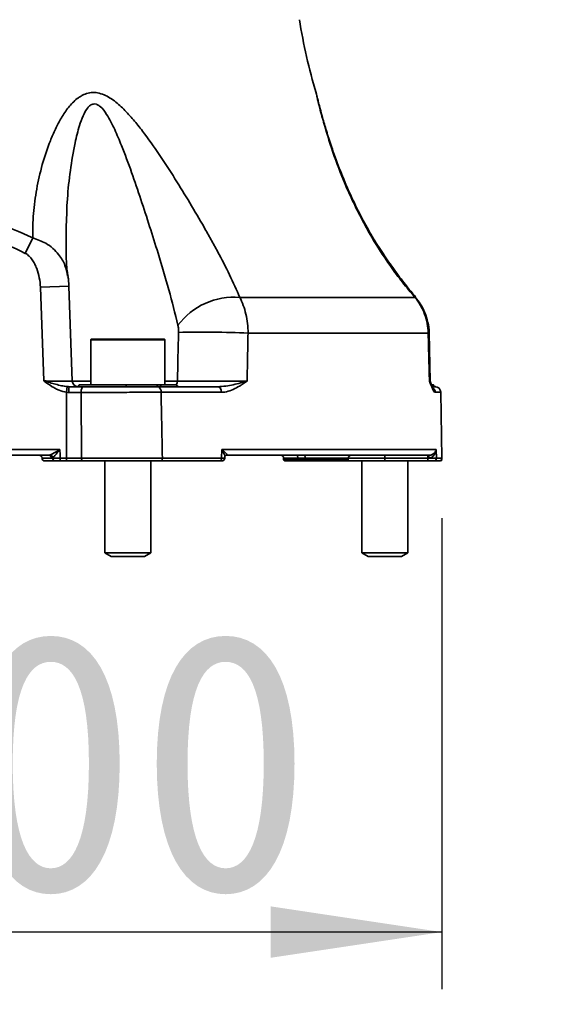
# Model space of a CAD drawing. Header units: millimetres. Extents: x 0 to 298, y 0 to 209.
# Tile 8 of 41: x 95 to 104, y 9 to 26. Entities that reach past the tile are written whole.
import ezdxf

# ---------------------------------------------------------------- set-up
doc = ezdxf.new("R2010")
doc.units = ezdxf.units.MM
doc.linetypes.add('CENTERX2', pattern=[20.32, 12.7, -2.54, 2.54, -2.54])
doc.layers.add('图层0', color=7, linetype='Continuous')
doc.styles.add('SLDTEXTSTYLE0', font='SIMSUN.TTC')
doc.styles.add('SLDTEXTSTYLE5', font='SIMSUN.TTC', dxfattribs={"bigfont": 'bigfont'})
doc.dimstyles.new('SLDDIMSTYLE0', dxfattribs={"dimtxt": 4.5, "dimasz": 3, "dimexe": 0, "dimexo": 0.0625, "dimgap": 1.125, "dimtad": 2, "dimlfac": 10, "dimrnd": 1e-09, "dimzin": 12, "dimdsep": 46, "dimtxsty": 'SLDTEXTSTYLE0', "dimsah": 1, "dimcen": 0.09, "dimadec": 0, "dimazin": 3, "dimtfac": 1, "dimtofl": 0, "dimtmove": 0, "dimatfit": 3, "dimfxl": 0, "dimfrac": 2, "dimtolj": 1, "dimtzin": 12, "dimarcsym": 0})
doc.dimstyles.new('SLDDIMSTYLE10', dxfattribs={"dimtxt": 3.5, "dimasz": 3, "dimexe": 0, "dimexo": 0.0625, "dimgap": 0.875, "dimtad": 0, "dimtih": 1, "dimtoh": 1, "dimlfac": 2, "dimrnd": 1e-09, "dimzin": 12, "dimdsep": 46, "dimtxsty": 'SLDTEXTSTYLE0', "dimblk1": 'NONE', "dimblk2": 'NONE', "dimsah": 1, "dimcen": 0, "dimadec": 0, "dimazin": 3, "dimtol": 1, "dimtp": 0.012, "dimtfac": 1, "dimtmove": 0, "dimatfit": 3, "dimldrblk": 'NONE', "dimfxl": 0, "dimfrac": 2, "dimtolj": 1, "dimarcsym": 0})
doc.dimstyles.new('SLDDIMSTYLE12', dxfattribs={"dimtxt": 3.5, "dimasz": 3, "dimexe": 0, "dimexo": 0.0625, "dimgap": 0.875, "dimtad": 0, "dimtih": 1, "dimtoh": 1, "dimlfac": 2, "dimrnd": 1e-09, "dimzin": 12, "dimdsep": 46, "dimtxsty": 'SLDTEXTSTYLE0', "dimblk1": 'NONE', "dimblk2": 'NONE', "dimsah": 1, "dimcen": 0, "dimadec": 0, "dimazin": 3, "dimtfac": 1, "dimtmove": 0, "dimatfit": 3, "dimldrblk": 'NONE', "dimfxl": 0, "dimfrac": 2, "dimtolj": 1, "dimtzin": 12, "dimarcsym": 0})
doc.dimstyles.new('SLDDIMSTYLE6', dxfattribs={"dimtxt": 3.5, "dimasz": 3, "dimexe": 0, "dimexo": 0.0625, "dimgap": 0.875, "dimtad": 0, "dimtih": 1, "dimtoh": 1, "dimlfac": 3, "dimrnd": 1e-09, "dimzin": 12, "dimdsep": 46, "dimtxsty": 'SLDTEXTSTYLE0', "dimblk1": 'NONE', "dimblk2": 'NONE', "dimsah": 1, "dimcen": 0, "dimadec": 0, "dimazin": 3, "dimtol": 1, "dimtp": 0.03, "dimtfac": 1, "dimtmove": 0, "dimatfit": 3, "dimldrblk": 'NONE', "dimfxl": 0, "dimfrac": 2, "dimtolj": 1, "dimarcsym": 0})
doc.dimstyles.new('SLDDIMSTYLE9', dxfattribs={"dimtxt": 3.5, "dimasz": 3, "dimexe": 0, "dimexo": 0.0625, "dimgap": 0.875, "dimtad": 0, "dimtih": 1, "dimtoh": 1, "dimdec": 6, "dimlfac": 2, "dimrnd": 1e-09, "dimzin": 12, "dimdsep": 46, "dimtxsty": 'SLDTEXTSTYLE0', "dimblk1": 'NONE', "dimblk2": 'NONE', "dimsah": 1, "dimcen": 0, "dimadec": 0, "dimazin": 3, "dimtfac": 1, "dimtmove": 0, "dimatfit": 3, "dimldrblk": 'NONE', "dimfxl": 0, "dimfrac": 2, "dimtolj": 1, "dimtzin": 12, "dimarcsym": 0})

# ---------------------------------------------------------------- blocks, each defined once
blk = doc.blocks.new('_D')
at = {"layer": '图层0'}
for p, q in [((82.044, 17.636), (82.044, 9.395)), ((102.044, 17.636), (102.044, 9.395)), ((102.044, 10.395), (82.044, 10.395))]:
    blk.add_line(p, q, dxfattribs=at)
for points in [[(82.044, 10.395), (85.044, 9.945), (85.044, 10.845)], [(102.044, 10.395), (99.044, 10.845), (99.044, 9.945)]]:
    blk.add_solid(points, dxfattribs=at)
at = {"layer": '图层0', "char_height": 4.5, "attachment_point": 1, "style": 'SLDTEXTSTYLE0'}
for s, insert in [('%%c', (85.628, 15.631)), ('200', (90.604, 15.631))]:
    blk.add_mtext(s, dxfattribs=dict(at, insert=insert))
blk = doc.blocks.new('SW_SYMBOL_HOLE_DEPTH')
at = {"layer": '图层0', "color": 0}
for p, q in [((0, 875), (800, 875)), ((400, 875), (400, 75)), ((100, 555), (400, 75)), ((700, 555), (400, 75))]:
    blk.add_line(p, q, dxfattribs=at)
blk = doc.blocks.new('_D_21')
at = {"layer": '图层0'}
blk.add_line((195.097, 122.14), (174.044, 122.14), dxfattribs=at)
at = {"layer": '图层0', "xscale": 0.004072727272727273, "yscale": 0.004072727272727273, "zscale": 0.004072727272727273}
blk.add_blockref('SW_SYMBOL_HOLE_DEPTH', (187.807, 122.426), dxfattribs=at)
at = {"layer": '图层0', "attachment_point": 1, "style": 'SLDTEXTSTYLE0'}
for s, insert, char_height in [('0.03', (183.151, 127.041), 2), ('+', (181.987, 127.041), 2), ('%%c', (174.044, 126.212), 3.5), ('6', (191.473, 126.212), 3.5), ('4', (177.914, 126.212), 3.5), ('0', (183.151, 124.713), 2)]:
    blk.add_mtext(s, dxfattribs=dict(at, insert=insert, char_height=char_height))
blk = doc.blocks.new('_None')
blk = doc.blocks.new('_D_24')
at = {"layer": '图层0'}
blk.add_line((202.964, 93.308), (228.586, 93.308), dxfattribs=at)
at = {"layer": '图层0', "xscale": 0.004072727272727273, "yscale": 0.004072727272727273, "zscale": 0.004072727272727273}
blk.add_blockref('SW_SYMBOL_HOLE_DEPTH', (220.846, 93.165), dxfattribs=at)
at = {"layer": '图层0', "char_height": 3.5, "attachment_point": 1}
for s, insert, style in [('4 x  M6 ', (204.551, 96.951), 'SLDTEXTSTYLE0'), (' 7', (224.512, 96.951), 'SLDTEXTSTYLE0'), ('圆周均布', (208.421, 92.878), 'SLDTEXTSTYLE5')]:
    blk.add_mtext(s, dxfattribs=dict(at, insert=insert, style=style))
blk = doc.blocks.new('_D_25')
at = {"layer": '图层0'}
blk.add_line((205.248, 46.045), (226.302, 46.045), dxfattribs=at)
at = {"layer": '图层0', "xscale": 0.004072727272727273, "yscale": 0.004072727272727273, "zscale": 0.004072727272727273}
blk.add_blockref('SW_SYMBOL_HOLE_DEPTH', (220.599, 46.332), dxfattribs=at)
at = {"layer": '图层0', "attachment_point": 1, "style": 'SLDTEXTSTYLE0'}
for s, insert, char_height in [('0.01', (215.943, 50.946), 2), ('+', (214.779, 50.946), 2), ('%%c', (206.836, 50.118), 3.5), ('6', (210.705, 50.118), 3.5), ('6', (224.265, 50.118), 3.5), ('0', (215.943, 48.618), 2)]:
    blk.add_mtext(s, dxfattribs=dict(at, insert=insert, char_height=char_height))
blk = doc.blocks.new('_D_27')
at = {"layer": '图层0'}
blk.add_line((182.075, 91.321), (166.433, 91.321), dxfattribs=at)
at = {"layer": '图层0', "char_height": 3.5, "attachment_point": 1, "style": 'SLDTEXTSTYLE0'}
for s, insert in [('PCD', (166.433, 95.394)), ('%%c', (172.544, 95.394)), ('50', (176.414, 95.394))]:
    blk.add_mtext(s, dxfattribs=dict(at, insert=insert))

msp = doc.modelspace()

# ---------------------------------------------------------------- linework, layer by layer
at = {"color": 7, "linetype": 'Continuous', "lineweight": 35}
for p, q in [((94.88287597, 22.53832399), (94.74953769, 22.26847828)), ((95.07225805, 20.03646812), (95.01386189, 21.67506424)), ((95.57271059, 20.03319317), (95.51355608, 21.69285908)), ((98.50423364, 21.49840301), (101.57156058, 21.49840301)), ((101.8041058, 20.87217188), (98.64959885, 20.87217188)), ((101.84082487, 20.03428796), (101.819798, 20.87813519)), ((95.89439601, 20.75646812), (95.89439601, 19.96646812)), ((95.90439601, 20.76646812), (97.18439601, 20.76646812)), ((97.19439601, 19.96646812), (97.19439601, 20.75646812)), ((95.48500621, 19.93792291), (95.47298585, 19.8393777)), ((95.47298585, 18.68646812), (95.47298585, 19.8393777)), ((95.72691292, 19.83646812), (95.51193796, 19.83646812)), ((95.51842998, 19.93646812), (95.76923409, 19.93646812)), ((95.69439601, 19.96646812), (96.51275773, 19.96646812)), ((95.73316209, 18.68646812), (95.72691292, 19.83646812)), ((96.51275773, 19.96646812), (97.05320453, 19.96646812)), ((97.05320453, 19.96646812), (97.10924488, 19.96646812)), ((97.10924488, 19.96646812), (97.39439601, 19.96646812)), ((98.18163593, 19.83821336), (97.12591183, 19.83821336)), ((97.13969739, 19.93646812), (98.12014389, 19.93646812)), ((101.87689709, 19.96646812), (101.89439567, 19.96646812)), ((101.90438698, 19.93646812), (101.92177944, 19.93646812)), ((102.04350803, 18.68734074), (102.02341947, 19.83821336)), ((88.73230248, 18.83646812), (95.35648955, 18.83646812)), ((98.18499088, 18.68734074), (98.18792682, 18.83821336)), ((98.18792682, 18.83821336), (101.94550685, 18.83821336)), ((101.94550685, 18.83821336), (101.94890897, 18.68734074)), ((95.16240573, 18.73646812), (88.92638629, 18.73646812)), ((95.04258904, 18.68821309), (95.04271091, 18.68472314)), ((95.27494539, 18.63646812), (95.09268045, 18.63646812)), ((95.23124959, 18.68472314), (95.23079794, 18.69574582)), ((95.36247635, 18.63646812), (95.36247635, 18.68646812)), ((95.36247635, 18.68646812), (95.47298585, 18.68646812)), ((95.47298585, 18.63646812), (95.36247635, 18.63646812)), ((95.47298585, 18.63646812), (95.47298585, 18.68646812)), ((95.47298585, 18.68646812), (95.73316209, 18.68646812)), ((95.75484345, 18.63646812), (95.47298585, 18.63646812)), ((96.14439601, 18.63646812), (96.14439601, 17.02896628)), ((96.94439601, 17.02896628), (96.94439601, 18.63646812)), ((98.15428986, 18.63646812), (97.12432429, 18.63646812)), ((97.14984994, 18.68734074), (98.18499088, 18.68734074)), ((98.19293905, 18.63646812), (98.19292923, 18.63646812)), ((98.24284349, 18.68096613), (98.24337549, 18.70894952)), ((101.81860828, 18.73646812), (98.27464116, 18.73646812)), ((99.27186577, 18.68821309), (99.27297475, 18.65645593)), ((99.27297475, 18.65645593), (99.29440906, 18.63646812)), ((99.27297475, 18.65645593), (99.52332375, 18.65645593)), ((99.5340409, 18.63646812), (99.29440906, 18.63646812)), ((99.65267307, 18.68821309), (99.52276926, 18.68821309)), ((99.52276926, 18.68821309), (99.52332375, 18.65645593)), ((99.52332375, 18.65645593), (99.65322756, 18.65645593)), ((99.52332375, 18.65645593), (99.5340409, 18.63646812)), ((99.66394471, 18.63646812), (99.5340409, 18.63646812)), ((99.65267307, 18.68821309), (99.65322756, 18.65645593)), ((99.65322756, 18.65645593), (100.40427454, 18.65645593)), ((99.65322756, 18.65645593), (99.66394471, 18.63646812)), ((100.38284023, 18.63646812), (99.66394471, 18.63646812)), ((100.38284023, 18.63646812), (100.40427454, 18.65645593)), ((101.04439601, 18.63646812), (100.38284023, 18.63646812)), ((100.40427454, 18.65645593), (100.40538353, 18.68821309)), ((100.64439601, 18.63646812), (100.64439601, 17.02896628)), ((101.04439601, 18.73646812), (101.04439601, 18.68821309)), ((101.80015474, 18.68821309), (101.04439601, 18.68821309)), ((101.04439601, 18.68821309), (101.04439601, 18.68472314)), ((101.04439601, 18.68472314), (101.80023313, 18.68472314)), ((101.04439601, 18.63646812), (101.04439601, 18.68472314)), ((101.80023313, 18.63646812), (101.04439601, 18.63646812)), ((101.44439601, 17.02896628), (101.44439601, 18.63646812)), ((101.80015474, 18.73646812), (101.80015474, 18.68821309)), ((101.80023313, 18.68472314), (101.80015474, 18.68821309)), ((101.80023313, 18.63646812), (101.80023313, 18.68472314)), ((101.99351564, 18.63646812), (101.89938955, 18.63646812)), ((96.14439601, 17.02896628), (96.25264601, 16.96646812)), ((96.14439601, 17.02896628), (96.74370431, 17.02896628)), ((96.25264601, 16.96646812), (96.68976651, 16.96646812)), ((96.68976651, 16.96646812), (96.83614601, 16.96646812)), ((96.74370431, 17.02896628), (96.94439601, 17.02896628)), ((96.83614601, 16.96646812), (96.94439601, 17.02896628)), ((100.64439601, 17.02896628), (100.75264601, 16.96646812)), ((100.64439601, 17.02896628), (101.44439522, 17.02896628)), ((100.75264601, 16.96646812), (101.33614543, 16.96646812)), ((101.33614601, 16.96646812), (101.44439601, 17.02896628))]:
    msp.add_line(p, q, dxfattribs=at)
at = {"color": 8, "linetype": 'Continuous', "lineweight": 35}
for p, q in [((95.51354515, 21.69285837), (95.01386189, 21.67506424)), ((101.57873576, 21.50468407), (101.57156058, 21.49840301)), ((101.82014225, 20.87809827), (101.8041058, 20.87217188)), ((97.19439601, 20.75646812), (95.89439601, 20.75646812)), ((95.57270041, 20.03297817), (95.89439601, 20.03297817)), ((97.19439601, 20.03297817), (97.41234768, 20.03297817)), ((102.02341947, 19.83821336), (101.92744159, 19.83821336)), ((95.2069079, 18.68821309), (95.04258904, 18.68821309)), ((95.04271091, 18.68472314), (95.23124959, 18.68472314)), ((98.27464116, 18.73646812), (98.2725171, 18.73641342)), ((99.52276926, 18.68821309), (99.27186577, 18.68821309)), ((100.40538353, 18.68821309), (99.65267307, 18.68821309)), ((100.40526166, 18.68472314), (101.04439601, 18.68472314)), ((101.04439601, 18.68821309), (100.40538353, 18.68821309)), ((101.94890897, 18.68734074), (102.04350803, 18.68734074))]:
    msp.add_line(p, q, dxfattribs=at)
at = {"color": 7, "linetype": 'Continuous', "lineweight": 18}
msp.add_line((101.99351564, 18.63646812), (102.04439601, 18.63646812), dxfattribs=at)
at = {"color": 7, "linetype": 'CENTERX2', "lineweight": 18}
msp.add_line((102.04350803, 18.68734074), (102.04439601, 18.63646812), dxfattribs=at)
at = {"color": 7, "linetype": 'Continuous', "lineweight": 35, "flags": 128}
for points in [[(95.76923409, 19.93646812), (95.76097764, 19.93454665), (95.75303848, 19.92885607), (95.74572171, 19.91961508), (95.7393085, 19.9071788), (95.73404532, 19.89202514), (95.73013442, 19.87473646), (95.7277261, 19.85597715), (95.72691292, 19.83646812)], [(98.18163593, 19.83821336), (98.1802733, 19.85747264), (98.17665084, 19.8759425), (98.17090469, 19.89292881), (98.1632508, 19.90779316), (98.15397682, 19.91997692), (98.14343131, 19.92902217), (98.13201059, 19.93458897), (98.12014389, 19.93646812)], [(95.35648955, 18.83646812), (95.36028703, 18.74130113), (95.36247635, 18.68646812)], [(95.75484345, 18.63646812), (95.75061362, 18.63742885), (95.74654635, 18.64027414), (95.74279793, 18.64489464), (95.73951241, 18.65111278), (95.73681606, 18.65868961), (95.73481249, 18.66733395), (95.73357869, 18.6767136), (95.73316209, 18.68646812)], [(97.14984994, 18.68734074), (97.14943643, 18.67746362), (97.14803637, 18.66794025), (97.14570478, 18.65914475), (97.14253325, 18.65142265), (97.13864637, 18.64507734), (97.13419684, 18.64035807), (97.12935947, 18.63745025), (97.12432429, 18.63646812)], [(98.18499088, 18.68734074), (98.18449353, 18.67746362), (98.18280961, 18.66794025), (98.18000528, 18.65914475), (98.17619071, 18.65142265), (98.17151576, 18.64507734), (98.16616409, 18.64035807), (98.16034593, 18.63745025), (98.15428986, 18.63646812)], [(99.52276926, 18.68821309), (99.52214374, 18.69771567), (99.52062312, 18.70680495), (99.51826329, 18.71514694), (99.51515094, 18.72243511), (99.51140046, 18.72840165), (99.50714965, 18.73282731), (99.50255471, 18.73554948), (99.49778449, 18.73646812)], [(99.6276883, 18.73646812), (99.63245852, 18.73554948), (99.63705346, 18.73282731), (99.64130427, 18.72840165), (99.64505476, 18.72243511), (99.6481671, 18.71514694), (99.65052693, 18.70680495), (99.65204755, 18.69771567), (99.65267307, 18.68821309)]]:
    msp.add_lwpolyline(points, dxfattribs=at)
at = {"color": 7, "linetype": 'Continuous', "lineweight": 35}
for centre, radius, start, end in [((109.42373359, 27.93523829), 10, 189.081809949, 196.611921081), ((98.40579216, 20.270287), 1.23205506, 85.417168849, 143.022150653), ((97.86229026, 5.304065), 15.58800201, 87.104910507, 91.581453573), ((95.90439601, 20.75646812), 0.01, 90, 180), ((97.18439601, 20.75646812), 0.01, 0, 90), ((95.67263949, 20.03646811), 0.09999999, 181.887070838, 269.968541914), ((101.94107452, 20.03646812), 0.10000002, 181.296070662, 201.46695528), ((95.90189526, 19.86136275), 0.39075112, 168.918350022, 183.652770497), ((95.64857026, 19.98646812), 0.05, 281.484424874, 336.421821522), ((96.3465503, 19.96086965), 0.16630169, 351.562498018, 1.92920013), ((97.08950899, 19.97120452), 0.03661211, 187.433013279, 253.040695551), ((97.03298103, 19.85385219), 0.0942375, 350.447502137, 60.887858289), ((97.14484968, 19.97215404), 0.03605594, 189.073258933, 261.784471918), ((97.44022177, 19.98646812), 0.05, 203.578178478, 270), ((101.92203455, 19.98542353), 0.04895608, 202.779903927, 269.70142916), ((101.9234347, 19.83646812), 0.1, 1, 90), ((94.9926195, 18.68646812), 0.05, 2, 90), ((95.09268045, 18.68646812), 0.05, 182, 270), ((95.15963806, 18.68926759), 0.0472816, 358.722053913, 86.644222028), ((95.17588061, 18.68702828), 0.05560494, 9.019836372, 78.361299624), ((95.27815226, 18.68328317), 0.04692476, 178.241502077, 266.081313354), ((98.19293902, 18.68646811), 0.04999999, 269.991789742, 359.259163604), ((99.22189623, 18.68646812), 0.05, 2, 90), ((100.45535307, 18.68646812), 0.05, 90, 178), ((101.94705058, 18.69982052), 0.13356823, 164.075309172, 185.033185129), ((101.89914633, 18.68624229), 0.04977476, 270.279973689, 1.264531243), ((101.99351564, 18.68646812), 0.05, 270, 1)]:
    msp.add_arc(centre, radius, start, end, dxfattribs=at)
at = {"color": 8, "linetype": 'Continuous', "lineweight": 35}
for centre, radius, start, end in [((97.30447483, 20.03517377), 0.10789519, 320.447769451, 358.833987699), ((101.82721503, 19.83663826), 0.10023894, 0.900349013, 53.786988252)]:
    msp.add_arc(centre, radius, start, end, dxfattribs=at)
at = {"color": 7, "linetype": 'Continuous', "lineweight": 35}
for points, knots in [([(94.88287597, 22.53832399), (94.8804914, 22.6088502), (94.88025939, 22.68000748), (94.88382888, 22.82230998), (94.88762152, 22.89359292), (94.8989762, 23.03640393), (94.90653831, 23.10793209), (94.92527438, 23.25119394), (94.93646596, 23.32302124), (94.97521546, 23.53795559), (95.00783381, 23.68040846), (95.08681765, 23.96268918), (95.13310338, 24.10256596), (95.21512838, 24.30857652), (95.24459448, 24.37659909), (95.30884275, 24.51065465), (95.34345362, 24.57637054), (95.41920067, 24.70338279), (95.4605231, 24.76499454), (95.55139937, 24.87868067), (95.60091641, 24.93109704), (95.67165633, 24.98630595), (95.68626135, 24.99681384), (95.71656087, 25.01654199), (95.73233464, 25.0257973), (95.78068852, 25.05073958), (95.81444444, 25.06375698), (95.88576425, 25.08058742), (95.92244483, 25.08410448), (95.99685253, 25.08083104), (96.0349214, 25.07391622), (96.1090996, 25.0513395), (96.14588009, 25.03555778), (96.21658628, 24.9981589), (96.25073878, 24.97652748), (96.31733641, 24.92898157), (96.34989103, 24.90294188), (96.41258302, 24.84865429), (96.44287731, 24.82030305), (96.5314983, 24.73260333), (96.58760908, 24.67065947), (96.69645341, 24.54259378), (96.74916169, 24.4764137), (96.90397976, 24.27365607), (97.00102745, 24.13551432), (97.18918345, 23.8569732), (97.28013583, 23.71648658), (97.45802943, 23.43447222), (97.54493377, 23.29292338), (97.71528755, 23.00927053), (97.79873065, 22.86716204), (97.92100334, 22.65358877), (97.9612243, 22.58240055), (98.03960967, 22.4415541), (98.0778908, 22.37169349), (98.18971975, 22.16382401), (98.26029852, 22.02753223), (98.39107854, 21.75955139), (98.45131764, 21.62786548), (98.50423364, 21.49840301)], [0, 0, 0, 0, 0.03125, 0.03125, 0.0625, 0.0625, 0.09375, 0.09375, 0.125, 0.125, 0.1875, 0.1875, 0.25, 0.25, 0.28125, 0.28125, 0.3125, 0.3125, 0.34375, 0.34375, 0.375, 0.375, 0.3828125, 0.3828125, 0.390625, 0.390625, 0.40625, 0.40625, 0.421875, 0.421875, 0.4375, 0.4375, 0.453125, 0.453125, 0.46875, 0.46875, 0.484375, 0.484375, 0.5, 0.5, 0.53125, 0.53125, 0.5625, 0.5625, 0.625, 0.625, 0.6875, 0.6875, 0.75, 0.75, 0.8125, 0.8125, 0.84375, 0.84375, 0.875, 0.875, 0.9375, 0.9375, 1, 1, 1, 1]), ([(101.58327949, 21.50870428), (101.56298942, 21.53198817), (101.47461135, 21.63340646), (101.32344024, 21.82590629), (101.12846498, 22.09018343), (100.93652906, 22.37711786), (100.74956333, 22.68618556), (100.57017645, 23.02288927), (100.39980786, 23.38419973), (100.24371474, 23.76135533), (100.1189805, 24.10600378), (100.02293149, 24.40479981), (99.95897581, 24.62247115), (99.91455024, 24.78747577), (99.88553464, 24.89967745), (99.86617057, 24.97658857), (99.85513701, 25.02137147), (99.85200803, 25.03430611), (99.85037615, 25.04108026), (99.84986838, 25.04317316), (99.84929795, 25.04550676), (99.84852965, 25.04860894), (99.84668012, 25.05591789), (99.84419279, 25.06556446), (99.84182322, 25.07343269), (99.84101794, 25.07610666)], [0, 0, 0, 0, 0.020129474, 0.0876785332, 0.1595530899, 0.2361221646, 0.3173948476, 0.4035139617, 0.497564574, 0.5951292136, 0.6936897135, 0.7651603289, 0.8310330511, 0.8745554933, 0.9083747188, 0.9377949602, 0.9638550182, 0.9810908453, 0.9878608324, 0.9913794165, 0.992895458, 0.9936241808, 0.9946304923, 0.9981752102, 1, 1, 1, 1]), ([(99.85412697, 25.02560649), (99.85303264, 25.0301001), (99.8509869, 25.03850041), (99.85100435, 25.03843117), (99.85101247, 25.03839897)], [0, 0, 0, 0, 0.5349344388, 1, 1, 1, 1]), ([(89.20591606, 22.53832399), (89.43017123, 22.63984133), (89.65642885, 22.73513322), (90.11478689, 22.90754208), (90.34688896, 22.98465388), (90.70108731, 23.0815096), (90.82016387, 23.11065048), (91.00052099, 23.14893925), (91.06093051, 23.16079813), (91.18236886, 23.18258828), (91.24350643, 23.19253436), (91.54934975, 23.2369415), (91.7939143, 23.25527957), (92.28281227, 23.25586846), (92.5271457, 23.23812057), (92.89348133, 23.18581659), (93.0155933, 23.1640955), (93.25705255, 23.11335477), (93.37676547, 23.08429414), (93.73323165, 22.98741322), (93.96744151, 22.9098775), (94.43014453, 22.7360987), (94.65776475, 22.64022886), (94.88287597, 22.53832399)], [0, 0, 0, 0, 0.125, 0.125, 0.25, 0.25, 0.3125, 0.3125, 0.34375, 0.34375, 0.375, 0.375, 0.5, 0.5, 0.625, 0.625, 0.6875, 0.6875, 0.75, 0.75, 0.875, 0.875, 1, 1, 1, 1]), ([(94.74953769, 22.26847828), (94.53700345, 22.37349737), (94.32235949, 22.47262044), (93.8866632, 22.65295714), (93.66561173, 22.73417317), (93.32714197, 22.83673463), (93.21316508, 22.86769772), (93.04017012, 22.90847017), (92.98216663, 22.92111497), (92.86543055, 22.94436695), (92.80666399, 22.95497392), (92.51337996, 23.00219792), (92.27862311, 23.02163111), (91.80883426, 23.02155802), (91.57380224, 23.00204937), (91.2798491, 22.95457867), (91.22111911, 22.94394625), (91.10461975, 22.92068858), (91.04672754, 22.90804455), (90.87404732, 22.86728273), (90.76025483, 22.83633769), (90.42227715, 22.73384739), (90.20147299, 22.6527002), (89.76617055, 22.47249745), (89.55167287, 22.37344019), (89.33925434, 22.26847828)], [0, 0, 0, 0, 0.125, 0.125, 0.25, 0.25, 0.3125, 0.3125, 0.34375, 0.34375, 0.375, 0.375, 0.5, 0.5, 0.625, 0.625, 0.65625, 0.65625, 0.6875, 0.6875, 0.75, 0.75, 0.875, 0.875, 1, 1, 1, 1]), ([(95.01386189, 21.67506424), (95.01185118, 21.73152741), (95.00515749, 21.7878331), (94.98358653, 21.89775685), (94.96874865, 21.95161906), (94.93898697, 22.03037584), (94.92771574, 22.05642935), (94.90229123, 22.10681181), (94.8881868, 22.13111585), (94.86422331, 22.16578318), (94.85576306, 22.1770379), (94.83767314, 22.1988021), (94.82800674, 22.20933628), (94.79756181, 22.23873502), (94.77525173, 22.25577225), (94.74953769, 22.26847828)], [0, 0, 0, 0, 0.25, 0.25, 0.5, 0.5, 0.625, 0.625, 0.75, 0.75, 0.8125, 0.8125, 0.875, 0.875, 1, 1, 1, 1]), ([(95.49729092, 21.87244978), (95.49197534, 21.90319907), (95.47181673, 22.01981153), (95.46766078, 22.14442433), (95.4646007, 22.23617825)], [0, 0, 0, 0, 0.2636878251, 1, 1, 1, 1]), ([(95.51312546, 21.6922906), (95.51320156, 21.69528825), (95.51467564, 21.75335147), (95.5052132, 21.81096905), (95.49623928, 21.86561197)], [0, 0, 0, 0, 0.0516274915, 1, 1, 1, 1]), ([(98.50423364, 21.49840301), (98.52753997, 21.45450013), (98.54804081, 21.40809915), (98.5837305, 21.3105201), (98.59891903, 21.25934194), (98.62379976, 21.15199983), (98.633166, 21.09718513), (98.64590235, 20.98601607), (98.64929779, 20.92955261), (98.64959885, 20.87217188)], [0, 0, 0, 0, 0.25, 0.25, 0.5, 0.5, 0.75, 0.75, 1, 1, 1, 1]), ([(101.8041058, 20.87217188), (101.80302744, 20.92955244), (101.79712121, 20.98598854), (101.77608461, 21.09705581), (101.76095399, 21.15168693), (101.72107844, 21.25906687), (101.69684105, 21.31040486), (101.64034717, 21.40807857), (101.60805874, 21.45450026), (101.57156058, 21.49840301)], [0, 0, 0, 0, 0.25, 0.25, 0.5, 0.5, 0.75, 0.75, 1, 1, 1, 1]), ([(101.81933092, 20.87761301), (101.81952392, 20.88086), (101.82319951, 20.94269755), (101.80127175, 21.06354796), (101.75136019, 21.23210404), (101.67607119, 21.3820083), (101.6081847, 21.46509901), (101.5773388, 21.50285332)], [0, 0, 0, 0, 0.0142668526, 0.2717062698, 0.5301426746, 0.7865087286, 1, 1, 1, 1]), ([(97.43209153, 20.88612956), (97.43258773, 20.90772982), (97.43208583, 20.92911344), (97.42876436, 20.97139677), (97.42600782, 20.99189208), (97.42154266, 21.01137578)], [0, 0, 0, 0, 0.5, 0.5, 1, 1, 1, 1]), ([(98.64959885, 20.87217188), (98.64639208, 20.71234854), (98.64317178, 20.55252558), (98.63993769, 20.39270302), (98.63752305, 20.27337608), (98.63510073, 20.15404936), (98.63267062, 20.03472288)], [0, 0, 0, 0, 0.004799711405, 0.004799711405, 0.004799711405, 0.008383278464, 0.008383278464, 0.008383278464, 0.008383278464]), ([(101.82546831, 20.03472288), (101.82243006, 20.15404936), (101.81938938, 20.27337608), (101.81634629, 20.39270302), (101.81227047, 20.55252558), (101.80819031, 20.71234854), (101.8041058, 20.87217188)], [0.0009835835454, 0.0009835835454, 0.0009835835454, 0.0009835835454, 0.0045671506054, 0.0045671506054, 0.0045671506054, 0.0093668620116, 0.0093668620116, 0.0093668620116, 0.0093668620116]), ([(95.48500621, 19.93792291), (95.45056354, 19.94066924), (95.41661331, 19.9466851), (95.34849502, 19.96120146), (95.31434408, 19.96978525), (95.2459338, 19.98781128), (95.21159197, 19.99730272), (95.14235772, 20.01664635), (95.107296, 20.02656356), (95.07225805, 20.03646812)], [0, 0, 0, 0, 0.25, 0.25, 0.5, 0.5, 0.75, 0.75, 1, 1, 1, 1]), ([(97.41234768, 20.03297817), (97.44213927, 20.03279469), (97.477033, 20.03264316), (97.55664244, 20.0324016), (97.60194608, 20.03231151), (97.69861132, 20.03220276), (97.75023416, 20.03218237), (97.86026639, 20.0322117), (97.91706499, 20.03226124), (98.00386698, 20.03238524), (98.033124, 20.03243494), (98.09230476, 20.03255162), (98.12199079, 20.03261821), (98.20997681, 20.03283906), (98.26776921, 20.03301523), (98.35313155, 20.03332383), (98.38121109, 20.03343372), (98.43557736, 20.03366307), (98.4620237, 20.03378311), (98.51345646, 20.0340338), (98.53844296, 20.03416445), (98.58691599, 20.03443666), (98.61035914, 20.03457807), (98.63267062, 20.03472288)], [0, 0, 0, 0, 0.125, 0.125, 0.25, 0.25, 0.375, 0.375, 0.5, 0.5, 0.5625, 0.5625, 0.625, 0.625, 0.75, 0.75, 0.8125, 0.8125, 0.875, 0.875, 0.9375, 0.9375, 1, 1, 1, 1]), ([(98.12014389, 19.93646812), (98.16721092, 19.93646812), (98.2134614, 19.94095825), (98.30424708, 19.95377654), (98.34866305, 19.96221387), (98.4347358, 19.98087949), (98.47656915, 19.99117885), (98.55708906, 20.01254119), (98.59586104, 20.02364591), (98.63267062, 20.03472288)], [0, 0, 0, 0, 0.25, 0.25, 0.5, 0.5, 0.75, 0.75, 1, 1, 1, 1]), ([(98.18163593, 19.83821336), (98.22308909, 19.83821336), (98.26335962, 19.84531433), (98.34228806, 19.8682955), (98.38085008, 19.88430602), (98.45545568, 19.92135724), (98.49175582, 19.94251212), (98.54521366, 19.97613265), (98.5628584, 19.98765152), (98.59791526, 20.01101658), (98.61541959, 20.02292678), (98.63267062, 20.03472288)], [0, 0, 0, 0, 0.25, 0.25, 0.5, 0.5, 0.75, 0.75, 0.875, 0.875, 1, 1, 1, 1]), ([(101.92744159, 19.83821336), (101.92016787, 19.83821336), (101.91251178, 19.84531433), (101.89648883, 19.8682955), (101.8881331, 19.88430602), (101.87106457, 19.92135724), (101.86229836, 19.94251212), (101.84878048, 19.97613265), (101.84421497, 19.98765152), (101.83494779, 20.01101658), (101.83022067, 20.02292678), (101.82546831, 20.03472288)], [0, 0, 0, 0, 0.25, 0.25, 0.5, 0.5, 0.75, 0.75, 0.875, 0.875, 1, 1, 1, 1]), ([(101.88798189, 19.91178691), (101.88809299, 19.91166288), (101.88977904, 19.90978071), (101.88193476, 19.92068639), (101.86923912, 19.94794848), (101.85575435, 19.98099086), (101.84800961, 19.99996816)], [0, 0, 0, 0, 0.01614074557, 0.24495309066, 0.5663521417, 1, 1, 1, 1]), ([(95.47298585, 19.8393777), (95.42756227, 19.84491838), (95.38425094, 19.85759453), (95.32122786, 19.8831755), (95.30053279, 19.89285092), (95.26025461, 19.91364088), (95.24058086, 19.92479036), (95.22123295, 19.93646812)], [0, 0, 0, 0, 0.5, 0.5, 0.75, 0.75, 1, 1, 1, 1]), ([(97.12591183, 19.83821336), (97.02072477, 19.83811625), (96.90993426, 19.83800376), (96.73550896, 19.8378124), (96.67575024, 19.8377445), (96.55639587, 19.83760439), (96.49646526, 19.83753183), (96.3761047, 19.83738175), (96.31567477, 19.83730423), (96.19430087, 19.83714411), (96.13356842, 19.83706176), (96.01394848, 19.83689507), (95.95465501, 19.83681018), (95.83890859, 19.83663988), (95.78228074, 19.83655424), (95.72691292, 19.83646812)], [0, 0, 0, 0, 0.25, 0.25, 0.375, 0.375, 0.5, 0.5, 0.625, 0.625, 0.75, 0.75, 0.875, 0.875, 1, 1, 1, 1]), ([(95.76923409, 19.93646812), (95.88534799, 19.93646812), (96.00610481, 19.93646812), (96.19401943, 19.93646812), (96.25815685, 19.93646812), (96.38504944, 19.93646812), (96.44819786, 19.93646812), (96.51105203, 19.93646812)], [0, 0, 0, 0, 0.5, 0.5, 0.75, 0.75, 1, 1, 1, 1]), ([(97.07882951, 19.93618459), (97.0371942, 19.93589997), (96.99365591, 19.93549329), (96.90374274, 19.93498784), (96.857234, 19.93489041), (96.78508797, 19.93506097), (96.76056194, 19.93516761), (96.71135548, 19.93544368), (96.68662081, 19.93561277), (96.61203174, 19.93612101), (96.56179365, 19.93646812), (96.51105203, 19.93646812)], [0, 0, 0, 0, 0.25, 0.25, 0.5, 0.5, 0.625, 0.625, 0.75, 0.75, 1, 1, 1, 1]), ([(97.12591183, 19.83821336), (97.1296318, 19.66077778), (97.13333807, 19.48334198), (97.13703084, 19.30590594), (97.141322, 19.09971784), (97.14559493, 18.89352944), (97.14984994, 18.68734074)], [0.000982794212, 0.000982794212, 0.000982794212, 0.000982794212, 0.006307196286, 0.006307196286, 0.006307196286, 0.012494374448, 0.012494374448, 0.012494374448, 0.012494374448]), ([(101.93419486, 19.93624035), (101.93463778, 19.93622392), (101.93562596, 19.93618727), (101.93416342, 19.93630265), (101.93141284, 19.9366636), (101.92638663, 19.93781301), (101.9188033, 19.94041527), (101.90797562, 19.9468832), (101.89741905, 19.95801267), (101.89413232, 19.96809619), (101.89266996, 19.9725826)], [0, 0, 0, 0, 0.1326309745, 0.2959057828, 0.401885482, 0.4570761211, 0.5340546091, 0.6700968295, 0.8532174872, 1, 1, 1, 1]), ([(101.92934474, 19.93624776), (101.92936934, 19.93624704), (101.93000694, 19.93622847), (101.92581227, 19.93635065), (101.92177944, 19.93646812)], [0, 0, 0, 0, 0.0385824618, 1, 1, 1, 1]), ([(95.18709832, 18.74148993), (95.19801707, 18.74591945), (95.21071503, 18.75235158), (95.23792326, 18.76694017), (95.25209534, 18.77495484), (95.29592147, 18.80024184), (95.32627789, 18.81841618), (95.35648955, 18.83646812)], [0, 0, 0, 0, 0.25, 0.25, 0.5, 0.5, 1, 1, 1, 1]), ([(95.23079794, 18.69574582), (95.23872051, 18.70211406), (95.24799877, 18.71142983), (95.26815198, 18.73294985), (95.27865692, 18.74480363), (95.31128742, 18.782403), (95.33396125, 18.80954983), (95.35648955, 18.83646812)], [0, 0, 0, 0, 0.25, 0.25, 0.5, 0.5, 1, 1, 1, 1]), ([(98.27464116, 18.73646812), (98.28126019, 18.73646812), (98.28131714, 18.7420995), (98.27441741, 18.7567859), (98.26757058, 18.76590463), (98.25009988, 18.78535085), (98.23947731, 18.79567083), (98.21565906, 18.81667219), (98.20220604, 18.82755681), (98.18792682, 18.83821336)], [0, 0, 0, 0, 0.25, 0.25, 0.5, 0.5, 0.75, 0.75, 1, 1, 1, 1]), ([(101.81399739, 18.68810221), (101.83534571, 18.6879197), (101.85521699, 18.69542959), (101.87950943, 18.71127417), (101.88686243, 18.71739763), (101.89989017, 18.73035562), (101.90566037, 18.73725817), (101.92117857, 18.7589392), (101.92894058, 18.77438806), (101.94027755, 18.8058275), (101.94390792, 18.82213218), (101.94550685, 18.83821336)], [0, 0, 0, 0, 0.25, 0.25, 0.375, 0.375, 0.5, 0.5, 0.75, 0.75, 1, 1, 1, 1]), ([(101.81860828, 18.73646812), (101.83947869, 18.73646812), (101.85769668, 18.7420995), (101.88788881, 18.7567859), (101.89994964, 18.76590463), (101.91976693, 18.78535085), (101.92742838, 18.79567083), (101.93912964, 18.81667219), (101.94321671, 18.82755681), (101.94550685, 18.83821336)], [0, 0, 0, 0, 0.25, 0.25, 0.5, 0.5, 0.75, 0.75, 1, 1, 1, 1]), ([(95.23124959, 18.68472314), (95.23776332, 18.68480976), (95.2456808, 18.68491504), (95.26424298, 18.68516186), (95.27487276, 18.68530321), (95.29769609, 18.6856067), (95.31020397, 18.68577302), (95.33577901, 18.6861131), (95.34904482, 18.68628951), (95.36247635, 18.68646812)], [0, 0, 0, 0, 0.25, 0.25, 0.5, 0.5, 0.75, 0.75, 1, 1, 1, 1]), ([(95.36247635, 18.63646812), (95.34456063, 18.63646812), (95.32688286, 18.63646812), (95.30404711, 18.63646812), (95.2969563, 18.63646812), (95.28457324, 18.63646812), (95.27929109, 18.63646812), (95.27494539, 18.63646812)], [0, 0, 0, 0, 0.5, 0.5, 0.75, 0.75, 1, 1, 1, 1]), ([(95.73316209, 18.68646812), (95.84493546, 18.68655476), (95.9609527, 18.68663959), (96.11110161, 18.68674345), (96.14139144, 18.68676411), (96.20250166, 18.6868052), (96.23340231, 18.68682569), (96.32569078, 18.68688599), (96.38699614, 18.6869249), (96.50917848, 18.68700019), (96.57005544, 18.68703657), (96.6913735, 18.68710677), (96.75199837, 18.68714067), (96.93032315, 18.68723679), (97.04319569, 18.68729284), (97.14984994, 18.68734074)], [0, 0, 0, 0, 0.25, 0.25, 0.3125, 0.3125, 0.375, 0.375, 0.5, 0.5, 0.625, 0.625, 0.75, 0.75, 1, 1, 1, 1]), ([(97.12432429, 18.63646812), (97.02109154, 18.63646812), (96.91233074, 18.63646812), (96.74109184, 18.63646812), (96.68232322, 18.63646812), (96.56490291, 18.63646812), (96.50598152, 18.63646812), (96.3877236, 18.63646812), (96.32838708, 18.63646812), (96.23906217, 18.63646812), (96.20915156, 18.63646812), (96.14999552, 18.63646812), (96.12067464, 18.63646812), (95.97533045, 18.63646812), (95.86303057, 18.63646812), (95.75484345, 18.63646812)], [0, 0, 0, 0, 0.25, 0.25, 0.375, 0.375, 0.5, 0.5, 0.625, 0.625, 0.6875, 0.6875, 0.75, 0.75, 1, 1, 1, 1]), ([(98.18574418, 18.63646812), (98.18324356, 18.63646812), (98.17697252, 18.63646812), (98.16280688, 18.63646812), (98.15428986, 18.63646812)], [0, 0, 0, 0, 0.3987553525, 1, 1, 1, 1]), ([(98.24351756, 18.70898835), (98.24346701, 18.70984641), (98.24333642, 18.71206316), (98.25095609, 18.72814272), (98.26687279, 18.73672277), (98.27764144, 18.73629592), (98.27722333, 18.73635629), (98.27709009, 18.73637552)], [0, 0, 0, 0, 0.1702833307, 0.4399159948, 0.7144173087, 0.9089945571, 1, 1, 1, 1]), ([(101.80023313, 18.68472314), (101.81832388, 18.68485838), (101.83598606, 18.68502774), (101.86975585, 18.68542728), (101.88525827, 18.68565074), (101.92592556, 18.68636668), (101.94395193, 18.68688699), (101.94890897, 18.68734074)], [0, 0, 0, 0, 0.25, 0.25, 0.5, 0.5, 1, 1, 1, 1]), ([(101.89938955, 18.63646812), (101.89607813, 18.63646812), (101.88405469, 18.63646812), (101.85693567, 18.63646812), (101.84659783, 18.63646812), (101.82407774, 18.63646812), (101.81229856, 18.63646812), (101.80023313, 18.63646812)], [0, 0, 0, 0, 0.5, 0.5, 0.75, 0.75, 1, 1, 1, 1])]:
    msp.add_open_spline(points, degree=3, knots=knots, dxfattribs=at)
at = {"color": 8, "linetype": 'Continuous', "lineweight": 35}
for points, knots in [([(101.57156058, 21.49840301), (101.49757697, 21.58651296), (101.34958417, 21.76276333), (101.07264034, 22.13648022), (100.81306073, 22.54376239), (100.57868997, 22.97920278), (100.37621111, 23.40577852), (100.17612397, 23.90511624), (100.02270366, 24.37786474), (99.93181181, 24.70527748), (99.88247481, 24.8990802), (99.85430287, 25.01698427), (99.83997261, 25.07931703), (99.8405151, 25.0769627), (99.84071574, 25.07609195)], [0, 0, 0, 0, 0.0732570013, 0.1465393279, 0.297767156, 0.3869176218, 0.4766006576, 0.6192818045, 0.7639709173, 0.8419677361, 0.8920639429, 0.9436671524, 0.9791652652, 1, 1, 1, 1]), ([(97.42154266, 21.01137578), (97.37028255, 21.21732028), (97.26715919, 21.6316325), (97.04639561, 22.36778698), (96.82683895, 23.05578477), (96.612273, 23.6864984), (96.46056516, 24.09549574), (96.31727864, 24.43629247), (96.20031723, 24.66877357), (96.09366692, 24.8152249), (96.02518346, 24.86449794), (95.98539357, 24.88107272), (95.94942568, 24.88491511), (95.90312964, 24.87144192), (95.87002026, 24.84602588), (95.81344642, 24.78332885), (95.75548367, 24.67191763), (95.68216978, 24.46570852), (95.60382097, 24.14618668), (95.53289631, 23.71807463), (95.46359733, 23.05863352), (95.46426416, 22.56555787), (95.46470962, 22.23616854)], [0, 0, 0, 0, 0.0939141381, 0.1889333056, 0.3266475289, 0.3962984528, 0.4659250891, 0.5075042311, 0.5494753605, 0.5742015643, 0.5824973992, 0.5862319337, 0.5938435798, 0.5991778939, 0.6093692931, 0.6133313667, 0.6387207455, 0.6652228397, 0.7105797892, 0.7826882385, 0.8548292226, 1, 1, 1, 1]), ([(94.88287597, 22.53832399), (94.96013869, 22.51146142), (95.13851259, 22.44944469), (95.32799782, 22.27085664), (95.45393718, 22.06862851), (95.47836553, 21.93444036), (95.48993439, 21.87089108)], [0, 0, 0, 0, 0.2388375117, 0.551396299, 0.7875487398, 1, 1, 1, 1]), ([(95.07225805, 20.03646812), (95.08718146, 20.03636183), (95.15811332, 20.03585663), (95.28330484, 20.03496496), (95.42568462, 20.03395086), (95.52484011, 20.03324461), (95.57368602, 20.0328967), (95.56764726, 20.03293971), (95.56595209, 20.03295178)], [0, 0, 0, 0, 0.0572676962, 0.2721966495, 0.4869770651, 0.7016314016, 0.9162431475, 1, 1, 1, 1]), ([(101.82546831, 20.03472288), (101.82558925, 20.0345867), (101.82602912, 20.03409137), (101.82894736, 20.03075654), (101.83866638, 20.01898221), (101.84349406, 20.00797321), (101.84711843, 19.99970824)], [0, 0, 0, 0, 0.0114519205, 0.0416531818, 0.280523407, 1, 1, 1, 1]), ([(101.82546831, 20.03472288), (101.82977066, 20.03461723), (101.84023377, 20.0343603), (101.83433697, 20.03415013), (101.83086489, 20.03402638)], [0, 0, 0, 0, 0.4111924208, 1, 1, 1, 1]), ([(98.24278875, 18.70896226), (98.24298475, 18.70999718), (98.24489949, 18.72010724), (98.23372865, 18.75625773), (98.21285452, 18.79969781), (98.19375803, 18.82961566), (98.18806273, 18.83801296), (98.18792682, 18.83821336)], [0, 0, 0, 0, 0.0374354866, 0.365704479, 0.8211494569, 0.9957318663, 1, 1, 1, 1]), ([(98.18499088, 18.68734074), (98.19717947, 18.68712005), (98.22155618, 18.68667869), (98.2407646, 18.68602676), (98.24102243, 18.68567292), (98.2411283, 18.68552763)], [0, 0, 0, 0, 0.3708351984, 0.7416563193, 1, 1, 1, 1])]:
    msp.add_open_spline(points, degree=3, knots=knots, dxfattribs=at)
at = {"color": 7, "linetype": 'Continuous', "lineweight": 35}
for points in [[(97.41234768, 20.03297817), (97.41897773, 20.31736197), (97.42555864, 20.60174576), (97.43209153, 20.88612956)], [(95.22123295, 19.93646812), (95.17006269, 19.96735281), (95.12099882, 20.00203611), (95.07225805, 20.03646812)], [(95.51193796, 19.83646812), (95.49889534, 19.83646812), (95.48591857, 19.83753728), (95.47298585, 19.8393777)], [(95.48500621, 19.93792291), (95.49603324, 19.93704365), (95.50715528, 19.93646812), (95.51842998, 19.93646812)], [(97.13969739, 19.93646812), (97.1198348, 19.93646812), (97.09955616, 19.93632593), (97.07882951, 19.93618459)], [(95.16240573, 18.73646812), (95.1706148, 18.73646812), (95.178854, 18.73814538), (95.18709832, 18.74148993)], [(95.23079794, 18.69574582), (95.22283121, 18.69073353), (95.21485768, 18.68821309), (95.2069079, 18.68821309)], [(101.81399739, 18.68810221), (101.80939803, 18.68814154), (101.80477396, 18.68817857), (101.80015474, 18.68821309)]]:
    msp.add_open_spline(points, degree=3, dxfattribs=at)

# ---------------------------------------------------------------- dimensions: what is measured, and where the dimension line sits
at = {"layer": '图层0'}
for p1, text, dimstyle, picture, middle in [((0.71257022, 0.47615262), '<>{\\fGDT;x}6', 'SLDDIMSTYLE6', '_D_21', (183.77675313, 124.67643262)), ((10.11602436, 3.63990016), 'PCD<>', 'SLDDIMSTYLE12', '_D_27', (173.46020918, 93.85807896)), ((1.24301525, 0.3635922), '<>{\\fGDT;x}6', 'SLDDIMSTYLE10', '_D_25', (216.56857799, 48.58198992))]:
    dim = msp.add_diameter_dim_2p(p1=p1, p2=(0, 0), text=text, dimstyle=dimstyle, dxfattribs=at)
    dim.commit()
    dim.dimension.update_dxf_attribs({"geometry": picture, "text_midpoint": middle, "dimtype": 163})
dim = msp.add_diameter_dim_2p(p1=(1.0286083, 0.42138145), p2=(0, 0), text='4 x  M6 {\\fGDT;x} 7\\P圆周均布\\P', dimstyle='SLDDIMSTYLE9', override={"dimpost": '<>'}, dxfattribs=at)
dim.commit()
dim.dimension.update_dxf_attribs({"geometry": '_D_24', "text_midpoint": (216.56857799, 93.0918839), "dimtype": 163})
dim = msp.add_linear_dim(base=(82.04439601, 10.39496252), p1=(102.04439601, 18.63646812), p2=(82.04439601, 18.63646812), text='%%c<>', dimstyle='SLDDIMSTYLE0', dxfattribs=at)
dim.commit()
dim.dimension.update_dxf_attribs({"geometry": '_D', "text_midpoint": (92.04439601, 10.39496252), "dimtype": 160})

doc.saveas('drawing.dxf')
